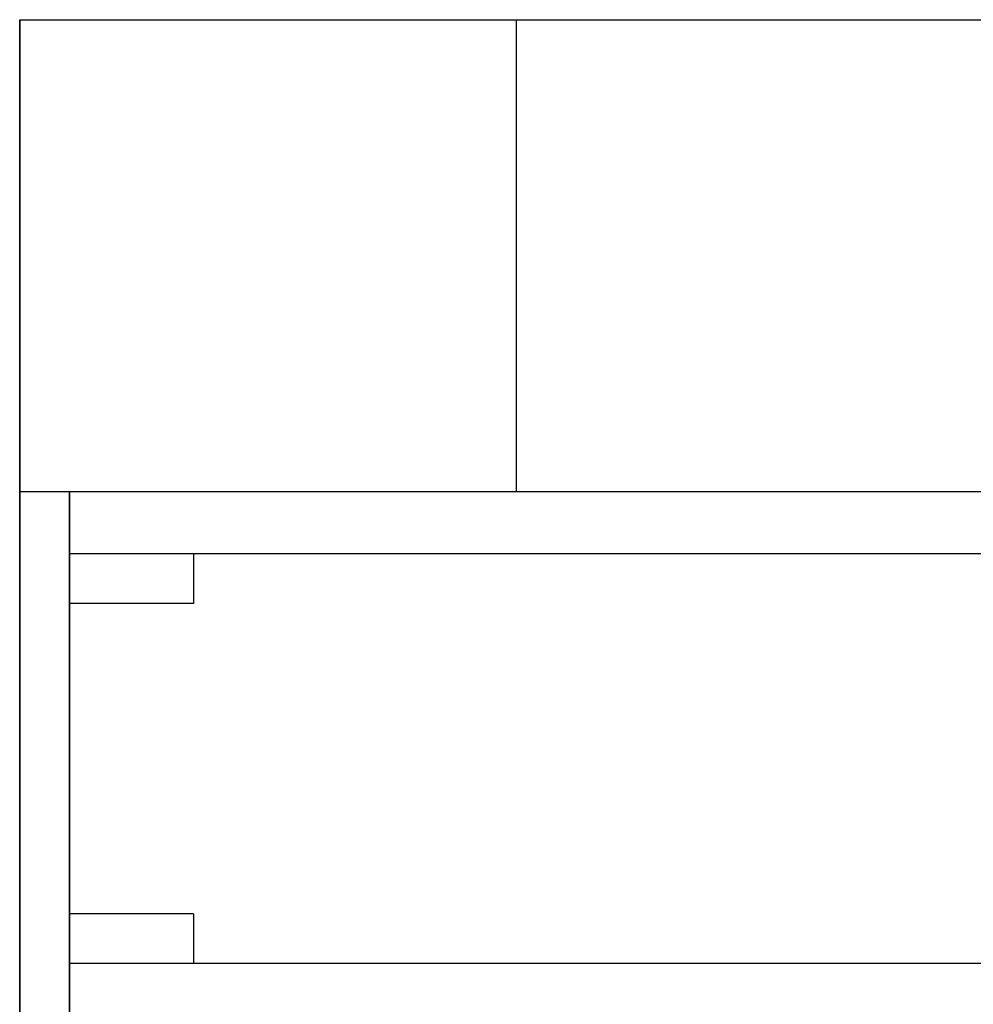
# Model space of a CAD drawing. Header units: millimetres. Extents: x 0 to 2050, y -31 to 55.
# Tile 4 of 9: x 0 to 38, y 15 to 55. Entities that reach past the tile are written whole.
import ezdxf

# ---------------------------------------------------------------- set-up
doc = ezdxf.new("R2010")
doc.units = ezdxf.units.MM
doc.header["$LTSCALE"] = 10
doc.layers.add('BESCH_KONT_sich_schn_grun_2d', color=10, linetype='Continuous')
doc.layers.add('BESCH_KONT_sich_schn_seit_2d', color=160, linetype='Continuous')

msp = doc.modelspace()

# ---------------------------------------------------------------- linework, layer by layer
at = {"layer": 'BESCH_KONT_sich_schn_grun_2d'}
for p, q in [((0, 36), (0, 55)), ((0, 55), (2050, 55)), ((20, 36), (20, 55)), ((0, -31), (0, 36)), ((0, 36), (2050, 36)), ((2, 36), (2, -31)), ((2, -15.5), (2, 36)), ((7, 33.5), (2, 33.5)), ((2.003, 33.5), (2, 33.5)), ((2.003, 33.495), (2, 33.495)), ((2.002, 33.5), (2.002, 33.495)), ((2.017, 33.5), (2.003, 33.5)), ((2.003, 33.5), (2.003, 33.495)), ((2.003, 33.5), (2.003, 33.495)), ((2.003, 33.5), (2.003, 33.495)), ((2.003, 33.495), (2.003, 33.5)), ((2.003, 33.495), (2.006, 33.495)), ((2.003, 33.495), (2.003, 33.495)), ((2.004, 33.5), (2.004, 33.495)), ((2.006, 33.5), (2.006, 33.495)), ((2.007, 33.5), (2.007, 33.495)), ((2.011, 33.495), (2.007, 33.495)), ((2.009, 33.495), (2.009, 33.5)), ((2.009, 33.5), (2.009, 33.495)), ((2.01, 33.5), (2.01, 33.495)), ((2.011, 33.5), (2.011, 33.495)), ((2.011, 33.5), (2.011, 33.495)), ((2.011, 33.495), (2.013, 33.495)), ((2.013, 33.5), (2.013, 33.495)), ((2.014, 33.5), (2.014, 33.495)), ((2.017, 33.495), (2.014, 33.495)), ((2.016, 33.5), (2.016, 33.495)), ((2048, 33.5), (2.017, 33.5)), ((2.017, 33.495), (2.017, 33.5)), ((2.017, 33.5), (2.017, 33.495)), ((2.017, 33.5), (2.017, 33.495)), ((2.017, 33.5), (2.017, 33.495)), ((2.017, 33.495), (2.017, 33.495)), ((2.017, 33.495), (2.02, 33.495)), ((2.018, 33.5), (2.018, 33.495)), ((2.02, 33.5), (2.02, 33.495)), ((7, 33.5), (7, 31.5)), ((7, 31.5), (2, 31.5)), ((6.992, 31.517), (6.992, 31.517)), ((6.995, 31.509), (6.992, 31.509)), ((6.992, 31.509), (6.992, 31.507)), ((6.992, 31.507), (7, 31.507)), ((6.992, 31.503), (6.992, 31.503)), ((6.993, 31.517), (6.993, 31.517)), ((6.993, 31.503), (6.993, 31.503)), ((6.997, 31.52), (6.995, 31.52)), ((6.995, 31.518), (6.997, 31.518)), ((6.997, 31.516), (6.995, 31.516)), ((6.995, 31.514), (6.997, 31.514)), ((6.995, 31.511), (6.995, 31.509)), ((6.997, 31.506), (6.995, 31.506)), ((6.995, 31.504), (6.997, 31.504)), ((6.997, 31.502), (6.995, 31.502)), ((6.996, 31.509), (6.996, 31.51)), ((6.998, 31.509), (6.996, 31.509)), ((6.998, 31.513), (6.997, 31.513)), ((6.997, 31.511), (6.997, 31.511)), ((6.998, 31.517), (6.998, 31.517)), ((6.998, 31.51), (6.998, 31.509)), ((6.998, 31.503), (6.998, 31.503)), ((7, 31.507), (7, 31.511)), ((7, 19), (2, 19)), ((7, 19), (7, 17)), ((7, 17), (2, 17)), ((2048, 17), (2, 17))]:
    msp.add_line(p, q, dxfattribs=at)
for centre, radius, start, end in [((6.995, 31.517), 0.00271, 90, 180), ((6.995, 31.517), 0.00271, 180, 270), ((6.995, 31.503), 0.00271, 90, 180), ((6.995, 31.503), 0.00271, 180, 270), ((6.995, 31.517), 0.00116, 90, 180), ((6.995, 31.517), 0.00116, 180, 270), ((6.995, 31.503), 0.00116, 90, 180), ((6.995, 31.503), 0.00116, 180, 270), ((6.997, 31.511), 0.00217, 90, 180), ((6.997, 31.51), 0.00093, 90, 180), ((6.997, 31.517), 0.00271, 0, 90), ((6.997, 31.517), 0.00116, 0, 90), ((6.997, 31.517), 0.00271, 270, 0), ((6.997, 31.517), 0.00116, 270, 0), ((6.997, 31.51), 0.00093, 360, 90), ((6.997, 31.503), 0.00271, 0, 90), ((6.997, 31.503), 0.00116, 0, 90), ((6.997, 31.503), 0.00116, 270, 0), ((6.997, 31.503), 0.00271, 270, 0), ((6.998, 31.511), 0.00217, 360, 90)]:
    msp.add_arc(centre, radius, start, end, dxfattribs=at)
at = {"layer": 'BESCH_KONT_sich_schn_seit_2d'}
for p, q in [((0, 36, 2448), (0, 55, 2448)), ((0, 55, 2448), (0, 55)), ((0, 55), (0, 36)), ((0, 36, 2288), (0, 55, 2288)), ((0, 36, 2289), (0, -31, 2289)), ((0, 36, 2368), (0, 36, 2289)), ((0, -31, 2368), (0, 36, 2368)), ((0, 36), (0, 36, 2448)), ((0, 36, 2335), (0, 7.5, 2335)), ((0, 33.5, 2363.5), (0, 31.5, 2363.5)), ((0, 31.5, 2365.5), (0, 33.5, 2365.5)), ((0, 33.5, 2365.5), (0, 33.5, 2363.5)), ((0, 33.5, 2339.5), (0, 33.5, 2337.5)), ((0, 33.5, 2337.5), (0, 31.5, 2337.5)), ((0, 31.5, 2339.5), (0, 33.5, 2339.5)), ((0, 33.495, 2365.498), (0, 33.5, 2365.498)), ((0, 33.5, 2365.5), (0, 33.495, 2365.5)), ((0, 33.5, 2365.492), (0, 33.495, 2365.492)), ((0, 33.5, 2365.498), (0, 33.495, 2365.498)), ((0, 33.5, 2365.497), (0, 33.495, 2365.497)), ((0, 33.5, 2365.495), (0, 33.495, 2365.495)), ((0, 33.5, 2365.496), (0, 33.495, 2365.496)), ((0, 33.5, 2365.497), (0, 33.495, 2365.497)), ((0, 33.5, 2365.497), (0, 33.495, 2365.497)), ((0, 33.5, 2337.5), (0, 33.5, 2365.495)), ((0, 33.5, 2365.498), (0, 33.495, 2365.498)), ((0, 33.5, 2365.493), (0, 33.495, 2365.493)), ((0, 33.5, 2365.492), (0, 33.495, 2365.492)), ((0, 33.5, 2365.495), (0, 33.495, 2365.495)), ((0, 33.5, 2365.497), (0, 33.495, 2365.497)), ((0, 33.5, 2365.5), (0, 17, 2365.5)), ((0, 33.5, 2365.497), (0, 33.5, 2365.5)), ((0, 17, 2337.5), (0, 33.5, 2337.5)), ((0, 33.495, 2365.5), (0, 33.495, 2365.497)), ((0, 33.495, 2365.495), (0, 33.495, 2365.497)), ((0, 33.495, 2365.495), (0, 33.495, 2365.492)), ((0, 31.52, 2363.5), (0, 31.52, 2363.495)), ((0, 31.52, 2363.495), (0, 31.517, 2363.495)), ((0, 31.518, 2363.5), (0, 31.518, 2363.495)), ((0, 31.517, 2363.5), (0, 31.517, 2363.495)), ((0, 31.517, 2363.5), (0, 31.517, 2363.495)), ((0, 31.517, 2363.495), (0, 31.517, 2363.495)), ((0, 31.514, 2363.495), (0, 31.517, 2363.495)), ((0, 31.517, 2363.5), (0, 31.517, 2363.495)), ((0, 31.517, 2363.5), (0, 31.517, 2363.495)), ((0, 31.516, 2363.5), (0, 31.516, 2363.495)), ((0, 31.514, 2363.5), (0, 31.514, 2363.495)), ((0, 31.513, 2363.495), (0, 31.511, 2363.495)), ((0, 31.513, 2363.5), (0, 31.513, 2363.495)), ((0, 31.509, 2363.495), (0, 31.511, 2363.495)), ((0, 31.511, 2363.5), (0, 31.511, 2363.495)), ((0, 31.511, 2363.5), (0, 31.511, 2363.495)), ((0, 31.51, 2363.5), (0, 31.51, 2363.495)), ((0, 31.507, 2363.495), (0, 31.509, 2363.495)), ((0, 31.509, 2363.5), (0, 31.509, 2363.495)), ((0, 31.509, 2363.5), (0, 31.509, 2363.495)), ((0, 31.507, 2363.5), (0, 31.507, 2363.495)), ((0, 31.506, 2363.5), (0, 31.506, 2363.495)), ((0, 31.506, 2363.495), (0, 31.503, 2363.495)), ((0, 31.504, 2363.5), (0, 31.504, 2363.495)), ((0, 31.503, 2363.5), (0, 31.503, 2363.495)), ((0, 31.503, 2363.5), (0, 31.503, 2363.495)), ((0, 31.503, 2363.495), (0, 31.503, 2363.495)), ((0, 31.5, 2363.495), (0, 31.503, 2363.495)), ((0, 31.503, 2363.5), (0, 31.503, 2363.495)), ((0, 31.503, 2363.5), (0, 31.503, 2363.495)), ((0, 31.502, 2363.5), (0, 31.502, 2363.495)), ((0, 31.5, 2363.5), (0, 31.5, 2363.495)), ((0, 31.5, 2363.5), (0, 31.5, 2365.5)), ((0, 31.5, 2337.5), (0, 31.5, 2339.5)), ((0, 19, 2339.5), (0, 19, 2337.5)), ((0, 19, 2337.5), (0, 17, 2337.5)), ((0, 17, 2339.5), (0, 19, 2339.5)), ((0, 17, 2365.5), (0, 19, 2365.5)), ((0, 19, 2365.5), (0, 19, 2363.5)), ((0, 19, 2363.5), (0, 17, 2363.5)), ((0, 17, 2337.5), (0, 17, 2339.5)), ((0, 17, 2363.5), (0, 17, 2365.5)), ((0, 17, 2365.5), (0, 17, 2337.5))]:
    msp.add_line(p, q, dxfattribs=at)

doc.saveas('drawing.dxf')
